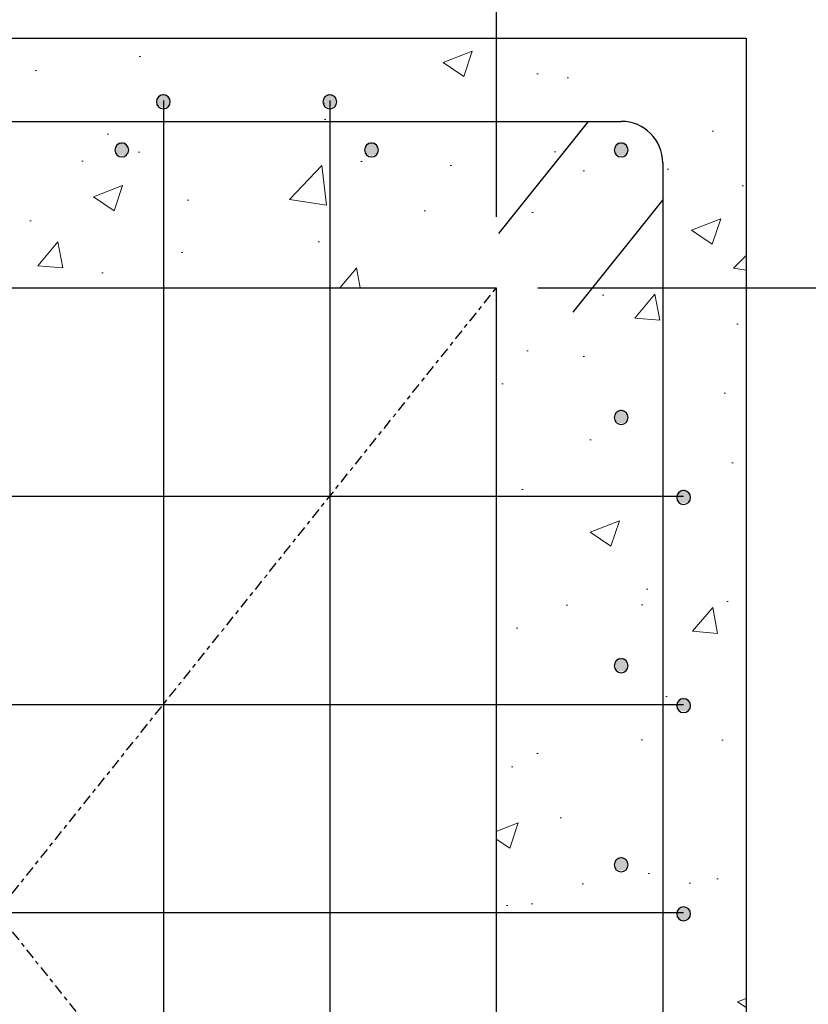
# Model space of a CAD drawing. Header units: inches. Extents: x 2 to 995, y -38 to 322.
# Tile 7 of 38: x 260 to 279, y 58 to 81. Entities that reach past the tile are written whole.
import ezdxf
from ezdxf import colors
from ezdxf.entities.mleader import LeaderData, LeaderLine
from ezdxf.math import Vec2, Vec3

# ---------------------------------------------------------------- set-up
doc = ezdxf.new("R2010")
doc.units = ezdxf.units.IN
doc.header["$MEASUREMENT"] = 0
doc.linetypes.add('Center 1_4_', pattern=[0.53125, 0.25, -0.09375, 0.09375, -0.09375])
for name, color, linetype in [('A-DETL', 3, 'Continuous'), ('A-DETL-CNTR', 2, 'Center 1_4_'), ('A-DETL-MEDM', 3, 'Continuous'), ('M-DETL-HVY', 4, 'Continuous'), ('S-ANNO-DIMS', 1, 'Continuous')]:
    doc.layers.add(name, color=color, linetype=linetype)
doc.layers.add('A-WALL-PATT', color=9, linetype='Continuous', lineweight=18, true_color=0x808080)
doc.layers.add('G-ANNO-TEXT', color=2, linetype='Continuous', lineweight=25)
doc.styles.add('Annotative', font='romans.shx', dxfattribs={"width": 0.8, "height": 0.125})
doc.dimstyles.new('Annotative', dxfattribs={"dimscale": 0, "dimtxt": 0.125, "dimasz": 0.125, "dimexe": 0.179688, "dimexo": 0.0625, "dimgap": 0.09, "dimtad": 1, "dimdec": 3, "dimzin": 3, "dimdsep": 46, "dimlunit": 4, "dimtxsty": 'Annotative', "dimcen": 0.09, "dimclrt": 2, "dimazin": 2, "dimtfac": 1, "dimtdec": 3, "dimtmove": 1, "dimatfit": 3, "dimfxl": 1, "dimtfill": 1, "dimfrac": 2, "dimtolj": 1, "dimtzin": 0, "dimarcsym": 0})

# ---------------------------------------------------------------- blocks, each defined once
blk = doc.blocks.new('*D37')
at = {"layer": 'Defpoints', "color": 0, "transparency": 16777216}
for p in [(241.651, 100.989), (241.651, 80.734), (277.651, 80.734)]:
    blk.add_point(p, dxfattribs=at)
at = {"layer": 'S-ANNO-DIMS', "color": 0, "lineweight": -2, "transparency": 16777216}
for p, q in [((241.651, 81.734), (241.651, 103.864)), ((277.651, 81.734), (277.651, 103.864))]:
    blk.add_line(p, q, dxfattribs=at)
at = {"layer": 'S-ANNO-DIMS', "color": 1, "lineweight": -2, "transparency": 16777216}
blk.add_line((275.651, 100.989), (243.651, 100.989), dxfattribs=at)
at = {"layer": 'S-ANNO-DIMS', "color": 1, "transparency": 16777216}
for points in [[(243.651, 101.322), (243.651, 100.655), (241.651, 100.989)], [(275.651, 101.322), (275.651, 100.655), (277.651, 100.989)]]:
    blk.add_solid(points, dxfattribs=at)
at = {"layer": 'S-ANNO-DIMS', "color": 2, "transparency": 16777216, "insert": (259.651, 103.619), "char_height": 2, "attachment_point": 5, "style": 'Annotative', "bg_fill": 3, "box_fill_scale": 1.25, "bg_fill_color": 256, "bg_fill_true_color": 13158600, "bg_fill_transparency": 0}
blk.add_mtext('\\A1;3\'-0"', dxfattribs=at)
blk = doc.blocks.new('*D38')
at = {"layer": 'Defpoints', "color": 0, "transparency": 16777216}
for p in [(247.651, 90.448), (271.651, 75.442), (247.651, 74.734)]:
    blk.add_point(p, dxfattribs=at)
at = {"layer": 'S-ANNO-DIMS', "color": 0, "lineweight": -2, "transparency": 16777216}
for p, q in [((247.651, 75.734), (247.651, 93.323)), ((271.651, 76.442), (271.651, 93.323))]:
    blk.add_line(p, q, dxfattribs=at)
at = {"layer": 'S-ANNO-DIMS', "color": 1, "lineweight": -2, "transparency": 16777216}
blk.add_line((269.651, 90.448), (249.651, 90.448), dxfattribs=at)
at = {"layer": 'S-ANNO-DIMS', "color": 1, "transparency": 16777216}
for points in [[(249.651, 90.781), (249.651, 90.114), (247.651, 90.448)], [(269.651, 90.781), (269.651, 90.114), (271.651, 90.448)]]:
    blk.add_solid(points, dxfattribs=at)
at = {"layer": 'S-ANNO-DIMS', "color": 2, "transparency": 16777216, "insert": (259.651, 93.078), "char_height": 2, "attachment_point": 5, "style": 'Annotative', "bg_fill": 3, "box_fill_scale": 1.25, "bg_fill_color": 256, "bg_fill_true_color": 13158600, "bg_fill_transparency": 0}
blk.add_mtext('\\A1;2\'-0"', dxfattribs=at)
blk = doc.blocks.new('*D41')
at = {"layer": 'Defpoints', "color": 0, "transparency": 16777216}
for p in [(271.651, 74.734), (271.651, 44.734), (286.776, 44.734)]:
    blk.add_point(p, dxfattribs=at)
at = {"layer": 'S-ANNO-DIMS', "color": 0, "lineweight": -2, "transparency": 16777216}
for p, q in [((272.651, 74.734), (289.651, 74.734)), ((272.651, 44.734), (289.651, 44.734))]:
    blk.add_line(p, q, dxfattribs=at)
at = {"layer": 'S-ANNO-DIMS', "color": 1, "lineweight": -2, "transparency": 16777216}
blk.add_line((286.776, 72.734), (286.776, 46.734), dxfattribs=at)
at = {"layer": 'S-ANNO-DIMS', "color": 1, "transparency": 16777216}
for points in [[(286.442, 72.734), (287.109, 72.734), (286.776, 74.734)], [(286.442, 46.734), (287.109, 46.734), (286.776, 44.734)]]:
    blk.add_solid(points, dxfattribs=at)
at = {"layer": 'S-ANNO-DIMS', "color": 2, "transparency": 16777216, "insert": (284.145, 59.734), "char_height": 2, "attachment_point": 5, "rotation": 90, "style": 'Annotative', "bg_fill": 3, "box_fill_scale": 1.25, "bg_fill_color": 256, "bg_fill_true_color": 13158600, "bg_fill_transparency": 0}
blk.add_mtext('\\A1;6 SPC\'S @ 5" = 30"', dxfattribs=at)

msp = doc.modelspace()

# ---------------------------------------------------------------- hatches: boundary and pattern name
at = {"layer": 'A-DETL'}
h = msp.add_hatch(color=256, dxfattribs=at)
h.dxf.hatch_style = 1
h.paths.add_polyline_path([(263.6507, 79.0677), (263.6939, 79.0734), (263.7341, 79.0901), (263.7686, 79.1166), (263.7951, 79.1511), (263.8117, 79.1913), (263.8174, 79.2344), (263.8117, 79.2776), (263.7951, 79.3177), (263.7686, 79.3523), (263.7341, 79.3788), (263.6939, 79.3954), (263.6507, 79.4011), (263.6076, 79.3954), (263.5674, 79.3788), (263.5329, 79.3523), (263.5064, 79.3177), (263.4898, 79.2776), (263.4841, 79.2344), (263.4898, 79.1913), (263.5064, 79.1511), (263.5329, 79.1166), (263.5674, 79.0901), (263.6076, 79.0734)])
h = msp.add_hatch(color=256, dxfattribs=at)
h.dxf.hatch_style = 1
h.paths.add_polyline_path([(267.6507, 79.0677), (267.6939, 79.0734), (267.7341, 79.0901), (267.7686, 79.1166), (267.7951, 79.1511), (267.8117, 79.1913), (267.8174, 79.2344), (267.8117, 79.2776), (267.7951, 79.3177), (267.7686, 79.3523), (267.7341, 79.3788), (267.6939, 79.3954), (267.6507, 79.4011), (267.6076, 79.3954), (267.5674, 79.3788), (267.5329, 79.3523), (267.5064, 79.3177), (267.4898, 79.2776), (267.4841, 79.2344), (267.4898, 79.1913), (267.5064, 79.1511), (267.5329, 79.1166), (267.5674, 79.0901), (267.6076, 79.0734)])
h = msp.add_hatch(color=256, dxfattribs=at)
h.dxf.hatch_style = 1
h.paths.add_polyline_path([(262.6507, 77.9096), (262.6939, 77.9153), (262.7341, 77.9319), (262.7686, 77.9584), (262.7951, 77.9929), (262.8117, 78.0331), (262.8174, 78.0763), (262.8117, 78.1194), (262.7951, 78.1596), (262.7686, 78.1941), (262.7341, 78.2206), (262.6939, 78.2373), (262.6507, 78.2429), (262.6076, 78.2373), (262.5674, 78.2206), (262.5329, 78.1941), (262.5064, 78.1596), (262.4898, 78.1194), (262.4841, 78.0763), (262.4898, 78.0331), (262.5064, 77.9929), (262.5329, 77.9584), (262.5674, 77.9319), (262.6076, 77.9153)])
h = msp.add_hatch(color=256, dxfattribs=at)
h.dxf.hatch_style = 1
h.paths.add_polyline_path([(268.6507, 77.9096), (268.6939, 77.9153), (268.7341, 77.9319), (268.7686, 77.9584), (268.7951, 77.9929), (268.8117, 78.0331), (268.8174, 78.0763), (268.8117, 78.1194), (268.7951, 78.1596), (268.7686, 78.1941), (268.7341, 78.2206), (268.6939, 78.2373), (268.6507, 78.2429), (268.6076, 78.2373), (268.5674, 78.2206), (268.5329, 78.1941), (268.5064, 78.1596), (268.4898, 78.1194), (268.4841, 78.0763), (268.4898, 78.0331), (268.5064, 77.9929), (268.5329, 77.9584), (268.5674, 77.9319), (268.6076, 77.9153)])
h = msp.add_hatch(color=256, dxfattribs=at)
h.dxf.hatch_style = 1
h.paths.add_polyline_path([(274.6507, 77.9096), (274.6939, 77.9153), (274.7341, 77.9319), (274.7686, 77.9584), (274.7951, 77.9929), (274.8117, 78.0331), (274.8174, 78.0763), (274.8117, 78.1194), (274.7951, 78.1596), (274.7686, 78.1941), (274.7341, 78.2206), (274.6939, 78.2373), (274.6507, 78.2429), (274.6076, 78.2373), (274.5674, 78.2206), (274.5329, 78.1941), (274.5064, 78.1596), (274.4898, 78.1194), (274.4841, 78.0763), (274.4898, 78.0331), (274.5064, 77.9929), (274.5329, 77.9584), (274.5674, 77.9319), (274.6076, 77.9153)])
h = msp.add_hatch(color=256, dxfattribs=at)
h.dxf.hatch_style = 1
h.paths.add_polyline_path([(274.6507, 71.4862), (274.6939, 71.4918), (274.7341, 71.5085), (274.7686, 71.535), (274.7951, 71.5695), (274.8117, 71.6097), (274.8174, 71.6528), (274.8117, 71.696), (274.7951, 71.7362), (274.7686, 71.7707), (274.7341, 71.7972), (274.6939, 71.8138), (274.6507, 71.8195), (274.6076, 71.8138), (274.5674, 71.7972), (274.5329, 71.7707), (274.5064, 71.7362), (274.4898, 71.696), (274.4841, 71.6528), (274.4898, 71.6097), (274.5064, 71.5695), (274.5329, 71.535), (274.5674, 71.5085), (274.6076, 71.4918)])
h = msp.add_hatch(color=256, dxfattribs=at)
h.dxf.hatch_style = 1
h.paths.add_polyline_path([(276.1507, 69.5677), (276.1939, 69.5734), (276.2341, 69.5901), (276.2686, 69.6166), (276.2951, 69.6511), (276.3117, 69.6913), (276.3174, 69.7344), (276.3117, 69.7776), (276.2951, 69.8177), (276.2686, 69.8523), (276.2341, 69.8788), (276.1939, 69.8954), (276.1507, 69.9011), (276.1076, 69.8954), (276.0674, 69.8788), (276.0329, 69.8523), (276.0064, 69.8177), (275.9898, 69.7776), (275.9841, 69.7344), (275.9898, 69.6913), (276.0064, 69.6511), (276.0329, 69.6166), (276.0674, 69.5901), (276.1076, 69.5734)])
h = msp.add_hatch(color=256, dxfattribs=at)
h.dxf.hatch_style = 1
h.paths.add_polyline_path([(274.6507, 65.527), (274.6939, 65.5326), (274.7341, 65.5493), (274.7686, 65.5758), (274.7951, 65.6103), (274.8117, 65.6505), (274.8174, 65.6936), (274.8117, 65.7368), (274.7951, 65.777), (274.7686, 65.8115), (274.7341, 65.838), (274.6939, 65.8546), (274.6507, 65.8603), (274.6076, 65.8546), (274.5674, 65.838), (274.5329, 65.8115), (274.5064, 65.777), (274.4898, 65.7368), (274.4841, 65.6936), (274.4898, 65.6505), (274.5064, 65.6103), (274.5329, 65.5758), (274.5674, 65.5493), (274.6076, 65.5326)])
h = msp.add_hatch(color=256, dxfattribs=at)
h.dxf.hatch_style = 1
h.paths.add_polyline_path([(276.1507, 64.5677), (276.1939, 64.5734), (276.2341, 64.5901), (276.2686, 64.6166), (276.2951, 64.6511), (276.3117, 64.6913), (276.3174, 64.7344), (276.3117, 64.7776), (276.2951, 64.8177), (276.2686, 64.8523), (276.2341, 64.8788), (276.1939, 64.8954), (276.1507, 64.9011), (276.1076, 64.8954), (276.0674, 64.8788), (276.0329, 64.8523), (276.0064, 64.8177), (275.9898, 64.7776), (275.9841, 64.7344), (275.9898, 64.6913), (276.0064, 64.6511), (276.0329, 64.6166), (276.0674, 64.5901), (276.1076, 64.5734)])
h = msp.add_hatch(color=256, dxfattribs=at)
h.dxf.hatch_style = 1
h.paths.add_polyline_path([(274.6507, 60.745), (274.6939, 60.7506), (274.7341, 60.7673), (274.7686, 60.7938), (274.7951, 60.8283), (274.8117, 60.8685), (274.8174, 60.9116), (274.8117, 60.9548), (274.7951, 60.995), (274.7686, 61.0295), (274.7341, 61.056), (274.6939, 61.0726), (274.6507, 61.0783), (274.6076, 61.0726), (274.5674, 61.056), (274.5329, 61.0295), (274.5064, 60.995), (274.4898, 60.9548), (274.4841, 60.9116), (274.4898, 60.8685), (274.5064, 60.8283), (274.5329, 60.7938), (274.5674, 60.7673), (274.6076, 60.7506)])
h = msp.add_hatch(color=256, dxfattribs=at)
h.dxf.hatch_style = 1
h.paths.add_polyline_path([(276.1503, 59.5453), (276.1934, 59.551), (276.2336, 59.5677), (276.2681, 59.5942), (276.2946, 59.6287), (276.3112, 59.6689), (276.3169, 59.712), (276.3112, 59.7552), (276.2946, 59.7953), (276.2681, 59.8299), (276.2336, 59.8564), (276.1934, 59.873), (276.1503, 59.8787), (276.1071, 59.873), (276.0669, 59.8564), (276.0324, 59.8299), (276.0059, 59.7953), (275.9893, 59.7552), (275.9836, 59.712), (275.9893, 59.6689), (276.0059, 59.6287), (276.0324, 59.5942), (276.0669, 59.5677), (276.1071, 59.551)])
at = {"layer": 'A-WALL-PATT'}
h = msp.add_hatch(dxfattribs=at)
h.set_pattern_fill('AR-CONC', color=8, style=0)
h.set_pattern_definition([(50, (-802.091, -16.777), (7.172602, -0.62752), [0.75, -8.25]), (355, (-802.091, -16.777), (-1.387513, 7.52192), [0.6, -6.6]), (100.45144, (-801.4935, -16.829), (5.78509, 6.8944), [0.6374, -7.01142]), (46.1842, (-802.091, -14.777), (10.67241, -1.65519), [1.125, -12.375]), (96.6356, (-801.202, -14.915), (9.34662, 9.74119), [0.9561, -10.51714]), (351.1842, (-802.091, -14.777), (9.34662, 9.74119), [0.9, -9.9]), (21, (-801.091, -15.277), (5.96907, -4.02619), [0.75, -8.25]), (326, (-801.091, -15.277), (2.433153, 7.2515), [0.6, -6.6]), (71.45144, (-800.594, -15.6124), (8.402224, 3.22531), [0.6374, -7.01142]), (37.5, (-802.0912, -16.777), (0.1215986, 3.3289385), [0, -6.52, 0, -6.7, 0, -6.625]), (7.5, (-802.0912, -16.777), (2.630695, 3.944117), [0, -3.82, 0, -6.37, 0, -2.525]), (327.5, (-804.3212, -16.777), (5.3382244, -0.225549), [0, -2.5, 0, -7.8, 0, -10.35]), (317.5, (-805.321, -16.777), (5.831862, 1.00105), [0, -3.25, 0, -5.18, 0, -7.35])])
h.paths.add_polyline_path([(262.3924, 38.7344), (277.6507, 38.7344), (277.6507, 80.7344), (241.6507, 80.7344), (241.6507, 38.7344), (252.321, 38.7344)])
h.paths.add_polyline_path([(262.3924, 44.7344), (247.6507, 44.7344), (247.6507, 74.7344), (271.6507, 74.7344), (271.6507, 44.7344)])

# ---------------------------------------------------------------- linework, layer by layer
at = {"layer": 'A-DETL'}
for centre, start, end in [((263.6507, 79.2032), 0, 180), ((267.6507, 79.2032), 0, 180), ((263.6507, 79.2032), 180, 0), ((267.6507, 79.2032), 180, 0), ((262.6507, 78.045), 0, 180), ((262.6507, 78.045), 180, 0), ((268.6507, 78.045), 0, 180), ((268.6507, 78.045), 180, 0), ((274.6507, 78.045), 0, 180), ((274.6507, 78.045), 180, 0), ((274.6507, 71.6216), 0, 180), ((274.6507, 71.6216), 180, 0), ((276.1507, 69.7032), 0, 180), ((276.1507, 69.7032), 180, 0), ((274.6507, 65.6624), 0, 180), ((274.6507, 65.6624), 180, 0), ((276.1507, 64.7032), 0, 180), ((276.1507, 64.7032), 180, 0), ((274.6507, 60.8804), 0, 180), ((274.6507, 60.8804), 180, 0), ((276.1507, 59.7032), 0, 180), ((276.1507, 59.7032), 180, 0)]:
    msp.add_arc(centre, 0.1667, start, end, dxfattribs=at)
at = {"layer": 'A-DETL-CNTR'}
for p, q in [((247.6507, 44.7344), (271.6507, 74.7344)), ((247.6507, 74.7344), (271.6507, 44.7344))]:
    msp.add_line(p, q, dxfattribs=at)
at = {"layer": 'A-DETL-MEDM'}
for p, q in [((263.6507, 79.2344), (263.6507, 40.2344)), ((267.6507, 79.2344), (267.6507, 40.2344)), ((244.6507, 78.7344), (274.6507, 78.7344)), ((271.7103, 76.0415), (273.8646, 78.7344)), ((275.6507, 77.7344), (275.6507, 41.7344)), ((273.4964, 74.1495), (275.6507, 76.8424)), ((243.1507, 69.7344), (276.1507, 69.7344)), ((243.1507, 64.7344), (276.1507, 64.7344)), ((243.1507, 59.7344), (276.1507, 59.7344))]:
    msp.add_line(p, q, dxfattribs=at)
msp.add_arc((274.6507, 77.7344), 1, 0, 90, dxfattribs=at)
at = {"layer": 'M-DETL-HVY'}
for p, q in [((241.6507, 80.7344), (277.6507, 80.7344)), ((277.6507, 80.7344), (277.6507, 38.7344)), ((247.6507, 74.7344), (271.6507, 74.7344)), ((271.6507, 74.7344), (271.6507, 44.7344))]:
    msp.add_line(p, q, dxfattribs=at)

# ---------------------------------------------------------------- leaders
at = {"layer": 'G-ANNO-TEXT'}
ml = msp.add_multileader_mtext('Standard', dxfattribs=at)
ml.set_content('\\A1;#4@6 E.W. \\P(ALL FOUR SIDES)', color=256, style='Annotative')
ml.set_leader_properties(color=1, linetype='ByLayer', lineweight=-1)
ml.build(insert=Vec2(0, 0))
ml.multileader.update_dxf_attribs({"text_right_attachment_type": 3, "dogleg_length": 0.125, "arrow_head_size": 2, "scale": 16})
ctx = ml.context
ctx.base_point, ctx.scale, ctx.char_height, ctx.arrow_head_size, ctx.landing_gap_size, ctx.plane_origin = Vec3(8.2839, 62.926), 16, 2, 2, 1.44, Vec3(9.0323, 37.0245)
ctx.right_attachment = 3
notes = []
notes.append((ctx, [(1, (1, 1, 0), (34.8782, 58.8308), (-1, 0), 2, [(0, [(66.9967, 62.3672)], 0, [])])]))
ctx.mtext.insert, ctx.mtext.width, ctx.mtext.defined_height, ctx.mtext.flow_direction = Vec3(9.7239, 64.2593), 42.171875, 10.5875, 5
for ctx, leaders in notes:
    for number, flags, end, landing, length, lines in leaders:
        leader = LeaderData()
        leader.index, (leader.has_last_leader_line, leader.has_dogleg_vector, leader.attachment_direction) = number, flags
        leader.last_leader_point, leader.dogleg_vector, leader.dogleg_length = Vec3(end), Vec3(landing), length
        for number, points, colour, breaks in lines:
            line = LeaderLine()
            line.index, line.vertices, line.color, line.breaks = number, Vec3.list(points), colors.encode_raw_color(colour), breaks
            leader.lines.append(line)
        ctx.leaders.append(leader)

# ---------------------------------------------------------------- next in the draw order: dimensions: what is measured, and where the dimension line sits
at = {"layer": 'S-ANNO-DIMS'}
dim = msp.add_linear_dim(base=(241.6507, 100.9887), p1=(277.6507, 80.7344), p2=(241.6507, 80.7344), dimstyle='Annotative', override={"dimpost": '\\X', "dimclrd": 1, "dimtmove": 2}, dxfattribs=at)
dim.commit()
dim.dimension.update_dxf_attribs({"geometry": '*D37', "text_midpoint": (259.6507, 103.6192)})

# ---------------------------------------------------------------- next in the draw order: dimensions: what is measured, and where the dimension line sits
dim = msp.add_linear_dim(base=(247.6507, 90.4478), p1=(271.6507, 75.4418), p2=(247.6507, 74.7344), dimstyle='Annotative', override={"dimpost": '\\X', "dimclrd": 1, "dimtmove": 2}, dxfattribs=at)
dim.commit()
dim.dimension.update_dxf_attribs({"geometry": '*D38', "text_midpoint": (259.6507, 93.0782)})

# ---------------------------------------------------------------- next in the draw order: dimensions: what is measured, and where the dimension line sits
dim = msp.add_linear_dim(base=(286.7757, 44.7344), p1=(271.6507, 74.7344), p2=(271.6507, 44.7344), angle=90, text='6 SPC\'S @ 5" = 30"\\X', dimstyle='Annotative', override={"dimpost": '\\X', "dimclrd": 1, "dimtmove": 2}, dxfattribs=at)
dim.commit()
dim.dimension.update_dxf_attribs({"geometry": '*D41', "text_midpoint": (286.7757, 59.7344)})

# ---------------------------------------------------------------- next in the draw order: leaders
at = {"layer": 'G-ANNO-TEXT'}
ml = msp.add_multileader_mtext('Standard', dxfattribs=at)
ml.set_content('14" SS HARDWARE\\PMESH', color=256, style='Annotative')
ml.set_leader_properties(color=1, linetype='ByLayer', lineweight=-1)
ml.build(insert=Vec2(0, 0))
ml.multileader.update_dxf_attribs({"text_right_attachment_type": 3, "dogleg_length": 0.125, "arrow_head_size": 2, "scale": 16})
ctx = ml.context
ctx.base_point, ctx.scale, ctx.char_height, ctx.arrow_head_size, ctx.landing_gap_size, ctx.plane_origin = Vec3(71.9869, 88.1294), 16, 2, 2, 1.44, Vec3(138.3271, -14.5468)
ctx.right_attachment = 3
notes = []
notes.append((ctx, [(1, (1, 1, 0), (88.905, 81.0818), (-1, 0), 2, [(0, [(95.5119, 78.9956)], 0, [])])]))
ctx.mtext.insert, ctx.mtext.width, ctx.mtext.defined_height, ctx.mtext.flow_direction = Vec3(73.4269, 89.1294), 20.132574, 10.676, 5
for ctx, leaders in notes:
    for number, flags, end, landing, length, lines in leaders:
        leader = LeaderData()
        leader.index, (leader.has_last_leader_line, leader.has_dogleg_vector, leader.attachment_direction) = number, flags
        leader.last_leader_point, leader.dogleg_vector, leader.dogleg_length = Vec3(end), Vec3(landing), length
        for number, points, colour, breaks in lines:
            line = LeaderLine()
            line.index, line.vertices, line.color, line.breaks = number, Vec3.list(points), colors.encode_raw_color(colour), breaks
            leader.lines.append(line)
        ctx.leaders.append(leader)

# ---------------------------------------------------------------- next in the draw order: leaders
ml = msp.add_multileader_mtext('Standard', dxfattribs=at)
ml.set_content('9"%%C ID PVC\\PDUCT \\P(4 REQ\'D)', color=256, style='Annotative')
ml.set_leader_properties(color=1, linetype='ByLayer', lineweight=-1)
ml.build(insert=Vec2(0, 0))
ml.multileader.update_dxf_attribs({"text_right_attachment_type": 3, "dogleg_length": 0.125, "arrow_head_size": 2, "scale": 16})
ctx = ml.context
ctx.base_point, ctx.scale, ctx.char_height, ctx.arrow_head_size, ctx.landing_gap_size, ctx.plane_origin = Vec3(72.0049, 70.9628), 16, 2, 2, 1.44, Vec3(138.3271, 2.6754)
ctx.right_attachment = 3
notes = []
notes.append((ctx, [(1, (1, 1, 0), (90.4468, 63.5343), (-1, 0), 2, [(1, [(96.5708, 73.1445), (97.1136, 63.5634)], 0, [])])]))
ctx.mtext.insert, ctx.mtext.width, ctx.mtext.defined_height, ctx.mtext.flow_direction = Vec3(73.4449, 72.2962), 20.132574, 10.676, 5
for ctx, leaders in notes:
    for number, flags, end, landing, length, lines in leaders:
        leader = LeaderData()
        leader.index, (leader.has_last_leader_line, leader.has_dogleg_vector, leader.attachment_direction) = number, flags
        leader.last_leader_point, leader.dogleg_vector, leader.dogleg_length = Vec3(end), Vec3(landing), length
        for number, points, colour, breaks in lines:
            line = LeaderLine()
            line.index, line.vertices, line.color, line.breaks = number, Vec3.list(points), colors.encode_raw_color(colour), breaks
            leader.lines.append(line)
        ctx.leaders.append(leader)

doc.saveas('drawing.dxf')
